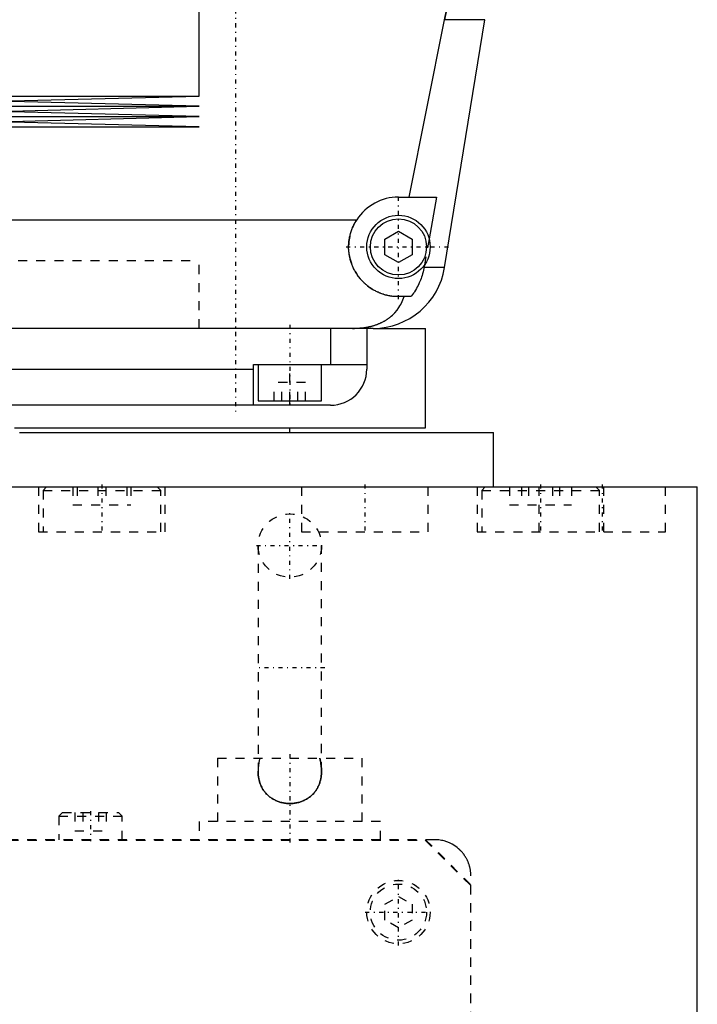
# Model space of a CAD drawing. Extents: x -120 to 120, y -1 to 900.
# Tile 3 of 11: x 25 to 100, y 306 to 415. Entities that reach past the tile are written whole.
import ezdxf

# ---------------------------------------------------------------- set-up
doc = ezdxf.new("R2010")
doc.units = 0
doc.linetypes.add('CENTER', pattern=[1.5, 0.45, -0.5, 0.05, -0.5])
doc.linetypes.add('DASHED', pattern=[2, 1, -1])
for name, color, linetype in [('AM_0', 7, 'CONTINUOUS'), ('AM_3', 7, 'DASHED'), ('AM_7', 7, 'CENTER')]:
    doc.layers.add(name, color=color, linetype=linetype)

msp = doc.modelspace()

# ---------------------------------------------------------------- linework, layer by layer
at = {"layer": 'AM_0', "color": 7, "linetype": 'CONTINUOUS'}
for p, q in [((45, 406.17), (45, 422.75)), ((68.19, 395), (72.1, 414.6)), ((76.54, 414.6), (72.1, 414.6)), ((72.1, 387.22), (76.54, 414.6)), ((-45, 406.17), (45, 406.17)), ((22.5, 405.6), (45, 406.17)), ((-45, 405.03), (45, 405.03)), ((45, 405.03), (22.5, 405.6)), ((22.5, 404.46), (45, 405.03)), ((-45, 403.89), (45, 403.89)), ((45, 403.89), (22.5, 404.46)), ((22.5, 403.32), (45, 403.89)), ((-45, 402.75), (45, 402.75)), ((45, 402.75), (22.5, 403.32)), ((67, 395), (71.21, 395)), ((71.21, 395), (70.39, 390.38)), ((22.85, 392.5), (62.39, 392.5)), ((65.5, 390.37), (67, 391.23)), ((67, 391.23), (68.5, 390.37)), ((65.5, 388.63), (65.5, 390.37)), ((68.5, 390.37), (68.5, 388.63)), ((67, 387.77), (65.5, 388.63)), ((68.5, 388.63), (67, 387.77)), ((69.87, 387.5), (69.82, 387.22)), ((72.1, 387.22), (69.82, 387.22)), ((68.39, 384), (67, 384)), ((64.2, 380.5), (12.5, 380.5)), ((59.5, 380.5), (59.5, 376.5)), ((63.5, 380.5), (63.5, 376)), ((64.2, 380.5), (70, 380.5)), ((70, 369.5), (70, 380.5)), ((51, 372), (51, 376.5)), ((51, 376.5), (63.5, 376.5)), ((51.5, 376.5), (51.5, 372.5)), ((58.5, 372.5), (58.5, 376.5)), ((12.5, 376), (51, 376)), ((51.5, 372.5), (58.5, 372.5)), ((55, 372), (55, 372.5)), ((59.5, 372), (12.5, 372)), ((25.16, 369), (77.5, 369)), ((25.18, 369.5), (70, 369.5)), ((55, 369), (55, 369.5)), ((77.5, 363), (77.5, 369)), ((12.51, 363), (100, 363)), ((100, 25), (100, 363))]:
    msp.add_line(p, q, dxfattribs=at)
for points in [[(72.1, 414.6, 0), (72.17, 414.94, 0), (72.29, 415.61, 0), (72.4, 416.29, 0), (72.45, 416.62, 0), (72.5, 416.96, 0), (72.59, 417.64, 0), (72.68, 418.31, 0), (72.75, 418.98, 0), (72.82, 419.65, 0), (72.87, 420.31, 0), (72.9, 420.64, 0), (72.92, 420.97, 0), (72.96, 421.63, 0), (72.98, 422.28, 0), (73, 422.93, 0), (73.02, 423.57, 0), (73.02, 424.21, 0), (73.02, 424.53, 0), (73.02, 424.84, 0), (73.01, 425.49, 0), (72.99, 426.13, 0), (72.97, 426.46, 0)], [(67, 384, 0), (66.94, 384, 0), (66.83, 384, 0), (66.72, 384.01, 0), (66.67, 384.01, 0), (66.61, 384.01, 0), (66.5, 384.02, 0), (66.39, 384.03, 0), (66.27, 384.05, 0), (66.16, 384.06, 0), (66.05, 384.08, 0), (66, 384.09, 0), (65.94, 384.1, 0), (65.83, 384.13, 0), (65.72, 384.15, 0), (65.61, 384.18, 0), (65.5, 384.21, 0), (65.39, 384.24, 0), (65.34, 384.26, 0), (65.28, 384.28, 0), (65.17, 384.31, 0), (65.07, 384.35, 0), (65.02, 384.37, 0), (64.96, 384.39, 0), (64.86, 384.43, 0), (64.76, 384.48, 0), (64.7, 384.5, 0), (64.65, 384.53, 0), (64.55, 384.57, 0), (64.45, 384.63, 0), (64.36, 384.68, 0), (64.26, 384.73, 0), (64.16, 384.79, 0), (64.12, 384.82, 0), (64.07, 384.85, 0), (63.98, 384.9, 0), (63.89, 384.96, 0), (63.8, 385.03, 0), (63.71, 385.09, 0), (63.63, 385.15, 0), (63.59, 385.19, 0), (63.55, 385.22, 0), (63.46, 385.29, 0), (63.38, 385.36, 0), (63.31, 385.42, 0), (63.23, 385.49, 0), (63.16, 385.56, 0), (63.12, 385.6, 0), (63.09, 385.64, 0), (63.01, 385.71, 0), (62.94, 385.79, 0), (62.87, 385.86, 0), (62.81, 385.94, 0), (62.74, 386.02, 0), (62.71, 386.06, 0), (62.67, 386.1, 0), (62.61, 386.19, 0), (62.55, 386.27, 0), (62.49, 386.36, 0), (62.43, 386.45, 0), (62.37, 386.54, 0), (62.34, 386.58, 0), (62.31, 386.63, 0), (62.26, 386.72, 0), (62.2, 386.81, 0), (62.18, 386.86, 0), (62.15, 386.9, 0), (62.1, 387, 0), (62.05, 387.1, 0), (62.03, 387.14, 0), (62.01, 387.19, 0), (61.96, 387.29, 0), (61.92, 387.39, 0), (61.88, 387.49, 0), (61.84, 387.59, 0), (61.81, 387.69, 0), (61.79, 387.74, 0), (61.77, 387.79, 0), (61.74, 387.9, 0), (61.71, 388, 0), (61.68, 388.1, 0), (61.65, 388.21, 0), (61.63, 388.31, 0), (61.62, 388.37, 0), (61.61, 388.42, 0), (61.59, 388.53, 0), (61.57, 388.63, 0), (61.55, 388.74, 0), (61.54, 388.84, 0), (61.53, 388.95, 0), (61.52, 389, 0), (61.52, 389.05, 0), (61.51, 389.16, 0), (61.5, 389.27, 0), (61.5, 389.37, 0), (61.5, 389.48, 0), (61.5, 389.58, 0), (61.5, 389.63, 0), (61.5, 389.69, 0), (61.51, 389.79, 0), (61.51, 389.9, 0), (61.52, 390.01, 0), (61.53, 390.12, 0), (61.55, 390.23, 0), (61.56, 390.28, 0), (61.56, 390.34, 0), (61.58, 390.44, 0), (61.6, 390.55, 0), (61.61, 390.61, 0), (61.62, 390.66, 0), (61.65, 390.77, 0), (61.68, 390.88, 0), (61.69, 390.94, 0), (61.71, 390.99, 0), (61.74, 391.1, 0), (61.77, 391.21, 0), (61.81, 391.32, 0), (61.85, 391.43, 0), (61.89, 391.53, 0), (61.91, 391.59, 0), (61.93, 391.64, 0), (61.98, 391.74, 0), (62.03, 391.85, 0), (62.08, 391.95, 0), (62.13, 392.05, 0), (62.18, 392.16, 0), (62.21, 392.21, 0), (62.24, 392.26, 0), (62.3, 392.35, 0), (62.36, 392.45, 0), (62.39, 392.5, 0)], [(69.82, 387.22, 0), (69.8, 387.12, 0), (69.76, 386.92, 0), (69.71, 386.73, 0), (69.69, 386.63, 0), (69.66, 386.54, 0), (69.61, 386.35, 0), (69.55, 386.17, 0), (69.49, 385.99, 0), (69.42, 385.81, 0), (69.34, 385.62, 0), (69.3, 385.53, 0), (69.26, 385.43, 0), (69.17, 385.25, 0), (69.07, 385.07, 0), (68.98, 384.89, 0), (68.88, 384.72, 0), (68.77, 384.55, 0), (68.72, 384.47, 0), (68.67, 384.39, 0), (68.56, 384.23, 0), (68.45, 384.08, 0), (68.39, 384, 0)], [(61.92, 380.5, 0), (62.15, 380.5, 0), (62.41, 380.51, 0), (62.48, 380.51, 0), (62.55, 380.52, 0), (62.59, 380.52, 0), (62.63, 380.52, 0), (62.7, 380.53, 0), (62.77, 380.54, 0), (62.85, 380.54, 0), (62.92, 380.55, 0), (62.99, 380.56, 0), (63.03, 380.56, 0), (63.07, 380.57, 0), (63.14, 380.57, 0), (63.21, 380.58, 0), (63.25, 380.59, 0), (63.28, 380.59, 0), (63.36, 380.61, 0), (63.43, 380.62, 0), (63.46, 380.62, 0), (63.5, 380.63, 0), (63.57, 380.64, 0), (63.64, 380.66, 0), (63.71, 380.67, 0), (63.78, 380.69, 0), (63.86, 380.7, 0), (63.89, 380.71, 0), (63.93, 380.72, 0), (63.99, 380.74, 0), (64.06, 380.75, 0), (64.13, 380.77, 0), (64.2, 380.79, 0), (64.27, 380.81, 0), (64.3, 380.82, 0), (64.33, 380.83, 0), (64.4, 380.85, 0), (64.47, 380.87, 0), (64.53, 380.9, 0), (64.6, 380.92, 0), (64.66, 380.94, 0), (64.69, 380.96, 0), (64.72, 380.97, 0), (64.79, 380.99, 0), (64.85, 381.02, 0), (64.91, 381.05, 0), (64.97, 381.07, 0), (65.03, 381.1, 0), (65.06, 381.11, 0), (65.09, 381.13, 0), (65.15, 381.16, 0), (65.21, 381.19, 0), (65.27, 381.22, 0), (65.33, 381.25, 0), (65.39, 381.28, 0), (65.42, 381.3, 0), (65.45, 381.31, 0), (65.5, 381.35, 0), (65.56, 381.38, 0), (65.59, 381.4, 0), (65.61, 381.41, 0), (65.67, 381.45, 0), (65.72, 381.48, 0), (65.75, 381.5, 0), (65.78, 381.52, 0), (65.83, 381.56, 0), (65.88, 381.59, 0), (65.93, 381.63, 0), (65.98, 381.67, 0), (66.03, 381.71, 0), (66.06, 381.73, 0), (66.08, 381.75, 0), (66.13, 381.79, 0), (66.18, 381.83, 0), (66.34, 381.97, 0), (66.6, 382.23, 0), (66.84, 382.51, 0), (67.05, 382.81, 0), (67.15, 382.97, 0), (67.25, 383.13, 0), (67.42, 383.46, 0), (67.57, 383.82, 0), (67.64, 384, 0)]]:
    msp.add_polyline3d(points, dxfattribs=at)
for radius in [3.5, 3.1]:
    msp.add_circle((67, 389.5), radius, dxfattribs=at)
for centre, radius, start, end in [((67, 389.5), 5.5, 90, 146.9443), ((64.2, 388.5), 8, 270, 350.775), ((59.5, 376), 4, 270, 0)]:
    msp.add_arc(centre, radius, start, end, dxfattribs=at)
at = {"layer": 'AM_3', "color": 6, "linetype": 'DASHED'}
for p, q in [((70.39, 390.38), (69.87, 387.5)), ((-45, 388), (45, 388)), ((-45, 388), (45, 388)), ((45, 380.5), (45, 388)), ((45, 380.5), (45, 388)), ((55, 372.5), (55, 376.5)), ((53.27, 372.5), (53.27, 374.5)), ((56.73, 374.5), (53.27, 374.5)), ((54.13, 372.5), (54.13, 374.5)), ((55.87, 372.5), (55.87, 374.5)), ((56.73, 372.5), (56.73, 374.5)), ((-25.39, 369.5), (25.18, 369.5)), ((27.25, 363), (27.25, 358)), ((28.15, 363), (27.75, 362.6)), ((27.75, 362.6), (27.75, 358)), ((27.75, 362.6), (40.75, 362.6)), ((31.05, 363), (31.05, 361)), ((31.5, 363), (31.5, 361)), ((33.8, 363), (33.8, 361)), ((34.7, 363), (34.7, 361)), ((37, 363), (37, 361)), ((37.45, 363), (37.45, 361)), ((40.75, 362.6), (40.35, 363)), ((40.75, 358), (40.75, 362.6)), ((41.25, 358), (41.25, 363)), ((56.29, 363), (56.29, 358)), ((70.29, 358), (70.29, 363)), ((75.69, 363), (75.69, 358)), ((76.59, 363), (76.19, 362.6)), ((76.19, 362.6), (76.19, 358)), ((76.19, 362.6), (89.19, 362.6)), ((79.25, 363), (79.25, 361)), ((80.58, 363), (80.58, 361)), ((81.36, 363), (81.36, 361)), ((82.5, 363), (82.5, 358)), ((84.01, 363), (84.01, 361)), ((84.8, 363), (84.8, 361)), ((86.12, 363), (86.12, 361)), ((89.19, 362.6), (88.79, 363)), ((89.19, 358), (89.19, 362.6)), ((89.69, 358), (89.69, 363)), ((96.5, 358), (96.5, 363)), ((31.05, 361), (37.45, 361)), ((79.25, 361), (86.12, 361)), ((27.25, 358), (41.25, 358)), ((56.29, 358), (70.29, 358)), ((75.69, 358), (96.5, 358)), ((51.5, 356.5), (51.5, 331.58)), ((58.5, 331.58), (58.5, 356.5)), ((47, 333), (47, 326)), ((47, 333), (63, 333)), ((63, 326), (63, 333)), ((29.9, 327), (29.5, 326.6)), ((29.5, 326.6), (29.5, 324)), ((29.5, 326.6), (36.5, 326.6)), ((29.9, 327), (36.1, 327)), ((31.27, 327), (31.27, 325)), ((32.13, 327), (32.13, 325)), ((33.87, 327), (33.87, 325)), ((34.73, 327), (34.73, 325)), ((36.5, 326.6), (36.1, 327)), ((36.5, 324), (36.5, 326.6)), ((45, 326), (45, 324)), ((65, 326), (45, 326)), ((65, 324), (65, 326)), ((31.27, 325), (34.73, 325)), ((71, 324), (-71, 324)), ((-69.95, 323.95), (69.95, 323.95)), ((69.95, 323.95), (74.95, 318.95)), ((70, 324), (75, 319)), ((75, 8), (75, 320)), ((74.95, 318.95), (74.95, 13.05)), ((65.5, 316.87), (67, 317.73)), ((67, 317.73), (68.5, 316.87)), ((65.5, 315.13), (65.5, 316.87)), ((68.5, 316.87), (68.5, 315.13)), ((67, 314.27), (65.5, 315.13)), ((68.5, 315.13), (67, 314.27))]:
    msp.add_line(p, q, dxfattribs=at)
for points in [[(72.97, 426.46, 0), (72.99, 426.13, 0), (73.01, 425.49, 0), (73.02, 424.84, 0), (73.02, 424.53, 0), (73.02, 424.21, 0), (73.02, 423.57, 0), (73, 422.93, 0), (72.98, 422.28, 0), (72.96, 421.63, 0), (72.92, 420.97, 0), (72.9, 420.64, 0), (72.87, 420.31, 0), (72.82, 419.65, 0), (72.75, 418.98, 0), (72.68, 418.31, 0), (72.59, 417.64, 0), (72.5, 416.96, 0), (72.45, 416.62, 0), (72.4, 416.29, 0), (72.29, 415.61, 0), (72.17, 414.94, 0), (72.1, 414.6, 0)], [(51.69, 333, 0), (51.68, 332.96, 0), (51.66, 332.88, 0), (51.64, 332.81, 0), (51.63, 332.77, 0), (51.62, 332.73, 0), (51.61, 332.65, 0), (51.59, 332.57, 0), (51.58, 332.49, 0), (51.57, 332.41, 0), (51.56, 332.33, 0), (51.55, 332.29, 0), (51.54, 332.26, 0), (51.54, 332.18, 0), (51.53, 332.1, 0), (51.52, 332.02, 0), (51.51, 331.94, 0), (51.51, 331.86, 0), (51.51, 331.82, 0), (51.5, 331.78, 0), (51.5, 331.7, 0), (51.5, 331.62, 0), (51.5, 331.58, 0)], [(58.5, 331.58, 0), (58.5, 331.62, 0), (58.5, 331.7, 0), (58.5, 331.78, 0), (58.49, 331.82, 0), (58.49, 331.86, 0), (58.49, 331.94, 0), (58.48, 332.02, 0), (58.47, 332.1, 0), (58.46, 332.18, 0), (58.46, 332.26, 0), (58.45, 332.29, 0), (58.44, 332.33, 0), (58.43, 332.41, 0), (58.42, 332.49, 0), (58.41, 332.57, 0), (58.39, 332.65, 0), (58.38, 332.73, 0), (58.37, 332.77, 0), (58.36, 332.81, 0), (58.34, 332.88, 0), (58.32, 332.96, 0), (58.31, 333, 0)], [(58.31, 333, 0), (58.32, 332.96, 0), (58.34, 332.88, 0), (58.36, 332.81, 0), (58.37, 332.77, 0), (58.38, 332.73, 0), (58.39, 332.65, 0), (58.41, 332.57, 0), (58.42, 332.49, 0), (58.43, 332.41, 0), (58.44, 332.33, 0), (58.45, 332.29, 0), (58.46, 332.26, 0), (58.46, 332.18, 0), (58.47, 332.1, 0), (58.48, 332.02, 0), (58.49, 331.94, 0), (58.49, 331.86, 0), (58.49, 331.82, 0), (58.5, 331.78, 0), (58.5, 331.7, 0), (58.5, 331.62, 0), (58.5, 331.58, 0)], [(51.5, 331.58, 0), (51.5, 331.52, 0), (51.5, 331.42, 0), (51.51, 331.31, 0), (51.51, 331.26, 0), (51.51, 331.2, 0), (51.52, 331.1, 0), (51.54, 330.99, 0), (51.55, 330.89, 0), (51.57, 330.79, 0), (51.59, 330.68, 0), (51.6, 330.63, 0), (51.61, 330.58, 0), (51.64, 330.48, 0), (51.67, 330.38, 0), (51.7, 330.28, 0), (51.73, 330.19, 0), (51.77, 330.09, 0), (51.79, 330.04, 0), (51.81, 329.99, 0), (51.85, 329.9, 0), (51.9, 329.8, 0), (51.92, 329.76, 0), (51.94, 329.71, 0), (51.99, 329.62, 0), (52.05, 329.54, 0), (52.08, 329.49, 0), (52.1, 329.45, 0), (52.16, 329.37, 0), (52.23, 329.28, 0), (52.29, 329.21, 0), (52.36, 329.13, 0), (52.43, 329.05, 0), (52.46, 329.02, 0), (52.5, 328.98, 0), (52.57, 328.91, 0), (52.65, 328.84, 0), (52.73, 328.77, 0), (52.81, 328.71, 0), (52.89, 328.65, 0), (52.93, 328.62, 0), (52.97, 328.59, 0), (53.06, 328.54, 0), (53.15, 328.48, 0), (53.24, 328.43, 0), (53.33, 328.39, 0), (53.42, 328.34, 0), (53.47, 328.32, 0), (53.52, 328.3, 0), (53.62, 328.26, 0), (53.71, 328.22, 0), (53.81, 328.19, 0), (53.91, 328.16, 0), (54.01, 328.13, 0), (54.06, 328.12, 0), (54.11, 328.1, 0), (54.22, 328.08, 0), (54.32, 328.06, 0), (54.42, 328.04, 0), (54.53, 328.03, 0), (54.63, 328.02, 0), (54.68, 328.01, 0), (54.74, 328.01, 0), (54.84, 328, 0), (54.95, 328, 0), (55, 328, 0), (55.05, 328, 0), (55.16, 328, 0), (55.26, 328.01, 0), (55.32, 328.01, 0), (55.37, 328.02, 0), (55.47, 328.03, 0), (55.58, 328.04, 0), (55.68, 328.06, 0), (55.78, 328.08, 0), (55.89, 328.1, 0), (55.94, 328.12, 0), (55.99, 328.13, 0), (56.09, 328.16, 0), (56.19, 328.19, 0), (56.29, 328.22, 0), (56.38, 328.26, 0), (56.48, 328.3, 0), (56.53, 328.32, 0), (56.57, 328.34, 0), (56.67, 328.39, 0), (56.76, 328.43, 0), (56.85, 328.48, 0), (56.94, 328.54, 0), (57.02, 328.59, 0), (57.07, 328.62, 0), (57.11, 328.65, 0), (57.19, 328.71, 0), (57.27, 328.77, 0), (57.35, 328.84, 0), (57.43, 328.91, 0), (57.5, 328.98, 0), (57.54, 329.02, 0), (57.57, 329.05, 0), (57.64, 329.13, 0), (57.71, 329.2, 0), (57.77, 329.28, 0), (57.84, 329.37, 0), (57.89, 329.45, 0), (57.92, 329.49, 0), (57.95, 329.53, 0), (58, 329.62, 0), (58.06, 329.71, 0), (58.08, 329.76, 0), (58.1, 329.8, 0), (58.15, 329.9, 0), (58.19, 329.99, 0), (58.21, 330.04, 0), (58.23, 330.09, 0), (58.27, 330.18, 0), (58.3, 330.28, 0), (58.33, 330.38, 0), (58.36, 330.48, 0), (58.39, 330.58, 0), (58.4, 330.63, 0), (58.41, 330.68, 0), (58.43, 330.79, 0), (58.45, 330.89, 0), (58.46, 330.99, 0), (58.48, 331.1, 0), (58.49, 331.21, 0), (58.49, 331.26, 0), (58.49, 331.31, 0), (58.5, 331.42, 0), (58.5, 331.52, 0), (58.5, 331.58, 0)], [(58.5, 331.58, 0), (58.5, 331.52, 0), (58.5, 331.42, 0), (58.49, 331.31, 0), (58.49, 331.26, 0), (58.49, 331.2, 0), (58.48, 331.1, 0), (58.46, 330.99, 0), (58.45, 330.89, 0), (58.43, 330.79, 0), (58.41, 330.68, 0), (58.4, 330.63, 0), (58.39, 330.58, 0), (58.36, 330.48, 0), (58.33, 330.38, 0), (58.3, 330.28, 0), (58.27, 330.19, 0), (58.23, 330.09, 0), (58.21, 330.04, 0), (58.19, 329.99, 0), (58.15, 329.9, 0), (58.1, 329.8, 0), (58.08, 329.76, 0), (58.06, 329.71, 0), (58.01, 329.62, 0), (57.95, 329.54, 0), (57.92, 329.49, 0), (57.9, 329.45, 0), (57.84, 329.37, 0), (57.77, 329.28, 0), (57.71, 329.21, 0), (57.64, 329.13, 0), (57.57, 329.05, 0), (57.54, 329.02, 0), (57.5, 328.98, 0), (57.43, 328.91, 0), (57.35, 328.84, 0), (57.27, 328.77, 0), (57.19, 328.71, 0), (57.11, 328.65, 0), (57.07, 328.62, 0), (57.03, 328.59, 0), (56.94, 328.54, 0), (56.85, 328.48, 0), (56.76, 328.43, 0), (56.67, 328.39, 0), (56.58, 328.34, 0), (56.53, 328.32, 0), (56.48, 328.3, 0), (56.38, 328.26, 0), (56.29, 328.22, 0), (56.19, 328.19, 0), (56.09, 328.16, 0), (55.99, 328.13, 0), (55.94, 328.12, 0), (55.89, 328.1, 0), (55.78, 328.08, 0), (55.68, 328.06, 0), (55.58, 328.04, 0), (55.47, 328.03, 0), (55.37, 328.02, 0), (55.32, 328.01, 0), (55.26, 328.01, 0), (55.16, 328, 0), (55.05, 328, 0), (55, 328, 0), (54.95, 328, 0), (54.84, 328, 0), (54.74, 328.01, 0), (54.68, 328.01, 0), (54.63, 328.02, 0), (54.53, 328.03, 0), (54.42, 328.04, 0), (54.32, 328.06, 0), (54.22, 328.08, 0), (54.11, 328.1, 0), (54.06, 328.12, 0), (54.01, 328.13, 0), (53.91, 328.16, 0), (53.81, 328.19, 0), (53.71, 328.22, 0), (53.62, 328.26, 0), (53.52, 328.3, 0), (53.47, 328.32, 0), (53.43, 328.34, 0), (53.33, 328.39, 0), (53.24, 328.43, 0), (53.15, 328.48, 0), (53.06, 328.54, 0), (52.98, 328.59, 0), (52.93, 328.62, 0), (52.89, 328.65, 0), (52.81, 328.71, 0), (52.73, 328.77, 0), (52.65, 328.84, 0), (52.57, 328.91, 0), (52.5, 328.98, 0), (52.46, 329.02, 0), (52.43, 329.05, 0), (52.36, 329.13, 0), (52.29, 329.2, 0), (52.23, 329.28, 0), (52.16, 329.37, 0), (52.11, 329.45, 0), (52.08, 329.49, 0), (52.05, 329.53, 0), (52, 329.62, 0), (51.94, 329.71, 0), (51.92, 329.76, 0), (51.9, 329.8, 0), (51.85, 329.9, 0), (51.81, 329.99, 0), (51.79, 330.04, 0), (51.77, 330.09, 0), (51.73, 330.18, 0), (51.7, 330.28, 0), (51.67, 330.38, 0), (51.64, 330.48, 0), (51.61, 330.58, 0), (51.6, 330.63, 0), (51.59, 330.68, 0), (51.57, 330.79, 0), (51.55, 330.89, 0), (51.54, 330.99, 0), (51.52, 331.1, 0), (51.51, 331.21, 0), (51.51, 331.26, 0), (51.51, 331.31, 0), (51.5, 331.42, 0), (51.5, 331.52, 0), (51.5, 331.58, 0)], [(75, 320, 0), (75, 320.03, 0), (75, 320.1, 0), (75, 320.17, 0), (74.99, 320.21, 0), (74.99, 320.24, 0), (74.99, 320.31, 0), (74.98, 320.38, 0), (74.97, 320.45, 0), (74.97, 320.52, 0), (74.96, 320.59, 0), (74.95, 320.62, 0), (74.95, 320.66, 0), (74.93, 320.73, 0), (74.92, 320.79, 0), (74.91, 320.86, 0), (74.89, 320.93, 0), (74.87, 321, 0), (74.87, 321.03, 0), (74.86, 321.06, 0), (74.84, 321.13, 0), (74.82, 321.19, 0), (74.81, 321.23, 0), (74.8, 321.26, 0), (74.77, 321.32, 0), (74.75, 321.39, 0), (74.74, 321.42, 0), (74.73, 321.45, 0), (74.7, 321.51, 0), (74.68, 321.57, 0), (74.65, 321.63, 0), (74.62, 321.69, 0), (74.59, 321.75, 0), (74.58, 321.78, 0), (74.57, 321.81, 0), (74.54, 321.87, 0), (74.51, 321.93, 0), (74.47, 321.98, 0), (74.44, 322.04, 0), (74.41, 322.09, 0), (74.39, 322.12, 0), (74.38, 322.14, 0), (74.34, 322.2, 0), (74.31, 322.25, 0), (74.27, 322.3, 0), (74.24, 322.35, 0), (74.2, 322.4, 0), (74.19, 322.42, 0), (74.17, 322.44, 0), (74.13, 322.49, 0), (74.1, 322.53, 0), (74.06, 322.58, 0), (74.02, 322.62, 0), (73.99, 322.66, 0), (73.97, 322.68, 0), (73.95, 322.7, 0), (73.91, 322.75, 0), (73.87, 322.79, 0), (73.83, 322.83, 0), (73.79, 322.86, 0), (73.75, 322.9, 0), (73.73, 322.92, 0), (73.71, 322.94, 0), (73.67, 322.98, 0), (73.63, 323.01, 0), (73.61, 323.03, 0), (73.48, 323.14, 0), (73.21, 323.33, 0), (72.94, 323.5, 0), (72.65, 323.64, 0), (72.35, 323.76, 0), (72.05, 323.86, 0), (71.9, 323.9, 0), (71.75, 323.93, 0), (71.45, 323.98, 0), (71.15, 324, 0), (71, 324, 0)]]:
    msp.add_polyline3d(points, dxfattribs=at)
for centre, radius in [((55, 356.5), 3.5), ((67, 316), 3.5), ((67, 316), 3.1)]:
    msp.add_circle(centre, radius, dxfattribs=at)
msp.add_arc((67, 389.5), 5.5, 146.9443, 270, dxfattribs=at)
at = {"layer": 'AM_7', "color": 4, "linetype": 'CENTER'}
for p, q in [((49, 470), (49, 371)), ((67, 383.73), (67, 395.27)), ((61.23, 389.5), (72.77, 389.5)), ((55, 380.9), (55, 372.1)), ((34.25, 363.25), (34.25, 357.75)), ((63.29, 363.25), (63.29, 357.75)), ((82.69, 363.25), (82.69, 357.75)), ((89.5, 363.25), (89.5, 357.75)), ((55, 352.82), (55, 360.18)), ((51.32, 356.5), (58.67, 356.5)), ((58.85, 343), (51.15, 343)), ((55, 333.45), (55, 323.55)), ((33, 327.15), (33, 323.85)), ((67, 312.32), (67, 319.68)), ((63.33, 316), (70.67, 316))]:
    msp.add_line(p, q, dxfattribs=at)

doc.saveas('drawing.dxf')
